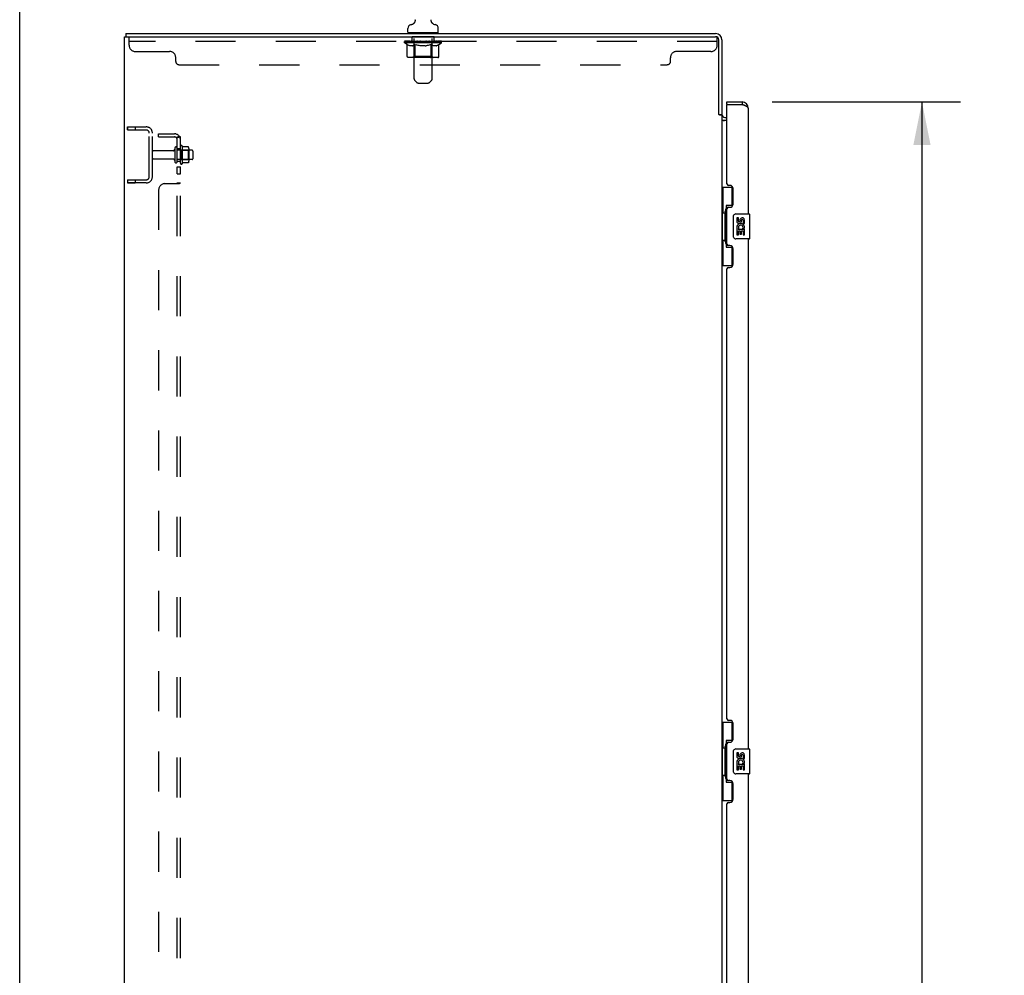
# Model space of a CAD drawing. Header units: inches. Extents: x 0 to 293, y 0 to 190.
# Tile 5 of 28: x 0 to 40, y 102 to 140. Entities that reach past the tile are written whole.
import ezdxf

# ---------------------------------------------------------------- set-up
doc = ezdxf.new("R2010")
doc.units = ezdxf.units.IN
doc.header["$LTSCALE"] = 16.12069
doc.header["$MEASUREMENT"] = 0
doc.linetypes.add('HIDDEN', pattern=[0.2, 0.1, -0.1])
doc.layers.get('0').update_dxf_attribs({"linetype": 'CONTINUOUS'})
for name, color, linetype in [('02___PRT_ALL_AXES', 7, 'CONTINUOUS'), ('DEFAULT_2', 8, 'HIDDEN'), ('DIMENSIONS', 7, 'CONTINUOUS')]:
    doc.layers.add(name, color=color, linetype=linetype)
doc.styles.get("Standard").update_dxf_attribs({"font": 'arial.ttf'})
doc.dimstyles.new('DIMSTYLE_1', dxfattribs={"dimtxt": 1.293103, "dimasz": 1.724138, "dimexe": 0.09, "dimexo": 0.07, "dimgap": 0.0375, "dimtad": 0, "dimtih": 1, "dimtoh": 1, "dimzin": 4, "dimdsep": 46, "dimtxsty": 'Standard', "dimblk": '_FILLED', "dimblk1": '_FILLED', "dimblk2": '_FILLED', "dimcen": 0.09, "dimazin": 1, "dimtfac": 1, "dimtofl": 0, "dimtmove": 0, "dimatfit": 3, "dimldrblk": '_FILLED', "dimfxl": 1, "dimtolj": 1, "dimtzin": 4, "dimarcsym": 0})

# ---------------------------------------------------------------- blocks, each defined once
blk = doc.blocks.new('_FILLED')
at = {"color": 0, "linetype": 'ByBlock'}
blk.add_solid([(0, 0), (-1, 0.2), (-1, -0.2)], dxfattribs=at)
blk = doc.blocks.new('*D17')
at = {"layer": 'DIMENSIONS', "color": 2, "linetype": 'Continuous'}
for p, q in [((30.226, 136.785), (37.8, 136.785)), ((36.249, 136.785), (36.249, 100.829)), ((36.249, 62.285), (36.249, 96.303)), ((30.226, 62.285), (37.8, 62.285))]:
    blk.add_line(p, q, dxfattribs=at)
at = {"layer": 'DIMENSIONS', "color": 2, "linetype": 'Continuous', "xscale": 1.724137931, "yscale": 1.724137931, "zscale": 1.724137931}
for p, rotation in [((36.249, 136.785), 90), ((36.249, 62.285), 270)]:
    blk.add_blockref('_FILLED', p, dxfattribs=dict(at, rotation=rotation))
at = {"layer": 'DIMENSIONS', "color": 2, "linetype": 'Continuous', "insert": (36.249, 100.182), "char_height": 1.2931, "width": 6.61454, "attachment_point": 2, "line_spacing_factor": 0.9}
blk.add_mtext('74.50\\PDOORS', dxfattribs=at)

msp = doc.modelspace()

# ---------------------------------------------------------------- linework, layer by layer
at = {"color": 7, "linetype": 'Continuous'}
for p, q in [((0, 0), (0, 189.655)), ((16.533, 140.076), (16.534, 140.082)), ((16.533, 140.071), (16.533, 140.077)), ((16.533, 140.065), (16.533, 140.071)), ((16.533, 140.059), (16.533, 140.065)), ((16.533, 140.053), (16.533, 140.059)), ((16.534, 140.047), (16.533, 140.053)), ((16.534, 140.082), (16.535, 140.088)), ((16.534, 140.041), (16.534, 140.048)), ((16.535, 140.035), (16.534, 140.042)), ((16.535, 140.088), (16.536, 140.093)), ((15.598, 139.585), (15.598, 139.741)), ((15.817, 139.935), (15.812, 139.932)), ((16.547, 139.997), (16.545, 140.003)), ((16.818, 139.585), (16.818, 139.741)), ((4.208, 55.66), (4.208, 139.41)), ((4.208, 139.41), (27.958, 139.41)), ((4.27, 139.535), (4.27, 139.41)), ((4.27, 139.535), (27.958, 139.535)), ((15.613, 139.565), (15.613, 139.535)), ((16.803, 139.565), (15.613, 139.565)), ((16.803, 139.565), (16.803, 139.535)), ((28.083, 136.292), (28.083, 139.285)), ((28.208, 139.285), (28.208, 136.285)), ((28.412, 136.681), (28.412, 136.785)), ((28.432, 136.681), (28.412, 136.681)), ((29.019, 136.785), (29.019, 136.681)), ((28.085, 136.29), (28.083, 136.292)), ((28.089, 136.285), (28.208, 136.285)), ((28.101, 136.272), (28.096, 136.278)), ((28.208, 136.254), (28.121, 136.254)), ((28.208, 136.254), (28.208, 62.817)), ((28.333, 136.16), (28.412, 136.16)), ((28.218, 136.061), (28.223, 136.061)), ((28.412, 136.035), (28.238, 136.035)), ((28.208, 133.36), (28.648, 133.36)), ((28.247, 133.36), (28.247, 132.335)), ((28.612, 133.36), (28.612, 132.581)), ((28.385, 132.625), (28.385, 130.945)), ((28.612, 132.625), (28.385, 132.625)), ((28.225, 132.335), (28.225, 131.235)), ((28.225, 132.335), (28.348, 132.335)), ((28.348, 132.366), (28.348, 132.386)), ((28.348, 131.235), (28.348, 132.335)), ((28.671, 131.385), (28.671, 132.185)), ((28.771, 132.285), (29.311, 132.285)), ((29.326, 131.3), (29.326, 132.27)), ((28.225, 131.235), (28.348, 131.235)), ((28.247, 131.235), (28.247, 130.21)), ((28.348, 131.185), (28.348, 131.205)), ((28.385, 130.945), (28.612, 130.945)), ((28.612, 130.99), (28.612, 130.21)), ((29.311, 131.285), (28.771, 131.285)), ((28.208, 130.21), (28.648, 130.21)), ((28.208, 111.86), (28.648, 111.86)), ((28.247, 111.86), (28.247, 110.835)), ((28.612, 111.86), (28.612, 111.081)), ((28.225, 110.835), (28.225, 109.735)), ((28.225, 110.835), (28.348, 110.835)), ((28.348, 110.866), (28.348, 110.886)), ((28.348, 109.735), (28.348, 110.835)), ((28.385, 111.125), (28.385, 109.445)), ((28.612, 111.125), (28.385, 111.125)), ((28.771, 110.785), (29.311, 110.785)), ((29.326, 109.8), (29.326, 110.77)), ((28.671, 109.885), (28.671, 110.685)), ((28.225, 109.735), (28.348, 109.735)), ((28.247, 109.735), (28.247, 108.71)), ((28.348, 109.685), (28.348, 109.705)), ((29.311, 109.785), (28.771, 109.785)), ((28.385, 109.445), (28.612, 109.445)), ((28.612, 109.49), (28.612, 108.71)), ((28.208, 108.71), (28.648, 108.71))]:
    msp.add_line(p, q, dxfattribs=at)
at = {"color": 3, "linetype": 'Continuous'}
for p, q in [((28.412, 136.785), (29.019, 136.785)), ((28.412, 133.493), (28.412, 136.661)), ((28.432, 136.681), (29.019, 136.681)), ((29.266, 136.539), (29.266, 132.285)), ((28.532, 133.433), (28.472, 133.433)), ((28.662, 132.683), (28.662, 133.303)), ((28.472, 132.553), (28.532, 132.553)), ((28.412, 131.078), (28.412, 132.493)), ((28.532, 131.018), (28.472, 131.018)), ((29.266, 131.285), (29.266, 110.785)), ((28.662, 130.268), (28.662, 130.888)), ((28.412, 111.993), (28.412, 130.078)), ((28.472, 130.138), (28.532, 130.138)), ((28.532, 111.933), (28.472, 111.933)), ((28.662, 111.183), (28.662, 111.803)), ((28.412, 109.578), (28.412, 110.993)), ((28.472, 111.053), (28.532, 111.053)), ((29.266, 109.785), (29.266, 89.285)), ((28.532, 109.518), (28.472, 109.518)), ((28.662, 108.768), (28.662, 109.388)), ((28.412, 90.493), (28.412, 108.578)), ((28.472, 108.638), (28.532, 108.638))]:
    msp.add_line(p, q, dxfattribs=at)
at = {"color": 7, "linetype": 'Continuous'}
for points in [[(15.88, 140.093), (15.881, 140.088), (15.882, 140.082), (15.882, 140.076), (15.883, 140.071), (15.883, 140.065), (15.883, 140.059), (15.882, 140.053), (15.882, 140.047), (15.881, 140.042), (15.88, 140.036), (15.879, 140.03), (15.878, 140.024), (15.876, 140.019), (15.875, 140.013), (15.873, 140.008), (15.871, 140.002), (15.868, 139.997), (15.866, 139.992), (15.863, 139.987), (15.86, 139.982), (15.857, 139.977), (15.854, 139.972), (15.85, 139.967), (15.846, 139.963), (15.843, 139.958), (15.839, 139.954), (15.835, 139.95), (15.83, 139.946), (15.826, 139.942), (15.821, 139.938), (15.817, 139.935)], [(16.545, 140.003), (16.543, 140.008), (16.541, 140.014), (16.539, 140.019), (16.538, 140.025), (16.536, 140.03), (16.535, 140.036)], [(16.545, 140.002), (16.543, 140.007), (16.541, 140.013), (16.539, 140.018), (16.538, 140.024), (16.536, 140.03), (16.535, 140.035)], [(16.598, 139.936), (16.597, 139.937), (16.593, 139.939), (16.589, 139.942), (16.586, 139.945), (16.582, 139.949), (16.579, 139.952), (16.575, 139.956), (16.572, 139.96), (16.568, 139.964), (16.565, 139.968), (16.562, 139.972), (16.558, 139.977), (16.555, 139.982), (16.552, 139.987), (16.55, 139.992), (16.547, 139.997)], [(16.604, 139.932), (16.6, 139.934), (16.598, 139.936)], [(28.096, 136.278), (28.094, 136.28), (28.093, 136.282), (28.091, 136.283), (28.09, 136.285), (28.088, 136.287), (28.086, 136.288), (28.085, 136.29)], [(28.121, 136.254), (28.119, 136.256), (28.117, 136.257), (28.115, 136.259), (28.113, 136.261), (28.111, 136.262), (28.109, 136.264), (28.108, 136.265), (28.106, 136.267), (28.105, 136.268), (28.104, 136.27), (28.102, 136.271), (28.101, 136.272)], [(28.22, 136.059), (28.218, 136.061), (28.216, 136.062), (28.214, 136.064), (28.212, 136.065), (28.21, 136.067), (28.209, 136.068), (28.208, 136.07), (28.208, 136.072), (28.208, 136.073)], [(28.238, 136.035), (28.238, 136.037), (28.239, 136.039), (28.238, 136.041), (28.238, 136.043), (28.237, 136.045), (28.236, 136.046), (28.235, 136.048), (28.234, 136.05), (28.232, 136.051), (28.231, 136.053), (28.229, 136.054), (28.227, 136.055), (28.224, 136.057), (28.22, 136.059)], [(28.385, 132.602), (28.385, 132.598), (28.386, 132.595), (28.386, 132.591), (28.388, 132.586), (28.389, 132.582), (28.391, 132.576), (28.394, 132.571), (28.397, 132.565), (28.4, 132.559), (28.404, 132.552), (28.408, 132.544), (28.413, 132.536), (28.418, 132.528), (28.421, 132.524)], [(28.671, 132.185), (28.671, 132.192), (28.672, 132.198), (28.673, 132.204), (28.674, 132.21), (28.676, 132.216), (28.678, 132.222)], [(28.678, 131.349), (28.676, 131.355), (28.674, 131.361), (28.673, 131.367), (28.672, 131.373), (28.671, 131.379), (28.671, 131.385)], [(28.421, 131.046), (28.418, 131.043), (28.413, 131.035), (28.408, 131.027), (28.404, 131.019), (28.4, 131.012), (28.397, 131.006), (28.394, 131), (28.391, 130.994), (28.389, 130.989), (28.388, 130.985), (28.386, 130.98), (28.386, 130.976), (28.385, 130.973), (28.385, 130.969)], [(28.385, 111.102), (28.385, 111.098), (28.386, 111.095), (28.386, 111.091), (28.388, 111.086), (28.389, 111.082), (28.391, 111.076), (28.394, 111.071), (28.397, 111.065), (28.4, 111.059), (28.404, 111.052), (28.408, 111.044), (28.413, 111.036), (28.418, 111.028), (28.421, 111.024)], [(28.671, 110.685), (28.671, 110.692), (28.672, 110.698), (28.673, 110.704), (28.674, 110.71), (28.676, 110.716), (28.678, 110.722)], [(28.678, 109.849), (28.676, 109.855), (28.674, 109.861), (28.673, 109.867), (28.672, 109.873), (28.671, 109.879), (28.671, 109.885)], [(28.421, 109.546), (28.418, 109.543), (28.413, 109.535), (28.408, 109.527), (28.404, 109.519), (28.4, 109.512), (28.397, 109.506), (28.394, 109.5), (28.391, 109.494), (28.389, 109.489), (28.388, 109.485), (28.386, 109.48), (28.386, 109.476), (28.385, 109.473), (28.385, 109.469)]]:
    msp.add_lwpolyline(points, dxfattribs=at)
at = {"color": 3, "linetype": 'Continuous'}
msp.add_lwpolyline([(29.266, 136.539), (29.265, 136.545), (29.264, 136.551), (29.261, 136.557), (29.257, 136.563), (29.253, 136.569), (29.247, 136.575), (29.24, 136.581), (29.233, 136.586), (29.224, 136.592), (29.215, 136.598), (29.205, 136.604), (29.194, 136.61), (29.182, 136.616), (29.169, 136.622), (29.156, 136.628), (29.143, 136.634), (29.128, 136.64), (29.114, 136.646), (29.099, 136.652), (29.083, 136.658), (29.067, 136.664), (29.051, 136.67), (29.019, 136.681)], dxfattribs=at)
at = {"color": 7, "linetype": 'Continuous'}
for centre, radius, start, end in [((15.755, 139.741), 0.157, 101.6478, 180), ((15.671, 140.146), 0.257, 281.6478, 311.9718), ((16.744, 140.146), 0.257, 228.028, 258.3522), ((16.661, 139.741), 0.157, 0, 78.3522), ((15.618, 139.585), 0.02, 180, 263.0769), ((16.798, 139.585), 0.02, 276.9231, 360), ((27.958, 139.285), 0.25, 0, 90), ((27.958, 139.285), 0.125, 0, 90), ((29.019, 136.539), 0.142, 48.6611, 90), ((29.102, 136.395), 0.26, 90, 92.5937), ((28.333, 136.285), 0.125, 180, 270), ((28.771, 132.185), 0.1, 90, 158.7946), ((29.311, 132.27), 0.015, 0, 90), ((28.771, 131.385), 0.1, 201.205, 270), ((29.311, 131.3), 0.015, 270, 360), ((28.771, 110.685), 0.1, 90, 158.7946), ((29.311, 110.77), 0.015, 0, 90), ((28.771, 109.885), 0.1, 201.205, 270), ((29.311, 109.8), 0.015, 270, 360)]:
    msp.add_arc(centre, radius, start, end, dxfattribs=at)
at = {"color": 3, "linetype": 'Continuous'}
for centre, radius, start, end in [((28.432, 136.661), 0.02, 90, 180), ((29.019, 136.539), 0.246, 0, 90), ((28.333, 136.285), 0.25, 240.3808, 266.5331), ((28.472, 133.493), 0.06, 180, 270), ((28.532, 133.303), 0.13, 0, 90), ((28.472, 132.493), 0.06, 90, 180), ((28.532, 132.683), 0.13, 270, 360), ((28.472, 131.078), 0.06, 180, 270), ((28.532, 130.888), 0.13, 0, 90), ((28.532, 130.268), 0.13, 270, 360), ((28.472, 130.078), 0.06, 90, 180), ((28.472, 111.993), 0.06, 180, 270), ((28.532, 111.803), 0.13, 0, 90), ((28.532, 111.183), 0.13, 270, 360), ((28.472, 110.993), 0.06, 90, 180), ((28.472, 109.578), 0.06, 180, 270), ((28.532, 109.388), 0.13, 0, 90), ((28.472, 108.578), 0.06, 90, 180), ((28.532, 108.768), 0.13, 270, 360)]:
    msp.add_arc(centre, radius, start, end, dxfattribs=at)
at = {"color": 7, "linetype": 'Continuous'}
for centre, start_param, end_param in [((28.452, 132.376), 0.699287, 1.51401), ((28.452, 132.376), -4.655602, -3.84088), ((28.452, 131.195), 0.699287, 1.51401), ((28.452, 131.195), -4.655602, -3.84088), ((28.452, 110.876), 0.699287, 1.51401), ((28.452, 110.876), -4.655602, -3.84088), ((28.452, 109.695), 0.699287, 1.51401), ((28.452, 109.695), -4.655602, -3.84088)]:
    msp.add_ellipse(centre, major_axis=(0, 0.18), ratio=0.579493, start_param=start_param, end_param=end_param, dxfattribs=at)
at = {"layer": '02___PRT_ALL_AXES', "color": 8, "linetype": 'HIDDEN'}
for p, q in [((15.77, 139.223), (15.77, 139.41)), ((16.645, 139.41), (15.77, 139.41)), ((16.645, 139.223), (16.645, 139.41)), ((16.645, 139.223), (15.77, 139.223)), ((4.333, 135.785), (4.333, 135.66)), ((4.333, 135.785), (4.645, 135.785)), ((4.645, 135.785), (4.645, 135.66)), ((4.333, 135.66), (4.645, 135.66)), ((6.333, 134.41), (6.333, 134.91)), ((6.333, 134.91), (6.458, 134.91)), ((6.458, 134.91), (6.458, 134.995)), ((6.458, 134.41), (6.458, 134.91)), ((6.528, 135.016), (6.528, 134.305)), ((6.164, 134.826), (5.363, 134.826)), ((6.164, 134.494), (5.363, 134.494)), ((6.928, 134.843), (6.333, 134.843)), ((6.928, 134.477), (6.333, 134.477)), ((6.333, 134.41), (6.458, 134.41)), ((6.333, 133.901), (6.333, 134.182)), ((6.333, 134.182), (6.458, 134.182)), ((6.458, 134.326), (6.458, 134.41)), ((6.458, 133.901), (6.458, 134.182)), ((6.333, 133.901), (6.458, 133.901)), ((4.333, 133.66), (4.333, 133.535)), ((4.333, 133.66), (4.645, 133.66)), ((4.333, 133.535), (4.645, 133.535)), ((4.645, 133.66), (4.645, 133.535))]:
    msp.add_line(p, q, dxfattribs=at)
at = {"layer": '02___PRT_ALL_AXES', "color": 7, "linetype": 'Continuous'}
for p, q in [((28.808, 132.131), (28.808, 131.995)), ((28.871, 132.131), (28.808, 132.131)), ((28.871, 131.995), (28.871, 132.131)), ((28.936, 132.058), (28.936, 131.989)), ((28.997, 131.995), (28.997, 132.037)), ((29.06, 132.037), (29.06, 131.901)), ((29.06, 131.901), (29.123, 131.901)), ((29.123, 131.901), (29.123, 132.037)), ((28.808, 131.67), (28.808, 131.44)), ((28.827, 131.67), (28.808, 131.67)), ((28.808, 131.44), (28.871, 131.44)), ((28.861, 131.67), (28.888, 131.689)), ((28.861, 131.67), (29.123, 131.67)), ((28.871, 131.44), (28.871, 131.607)), ((28.871, 131.607), (28.936, 131.607)), ((28.936, 131.607), (28.936, 131.471)), ((28.936, 131.471), (28.997, 131.471)), ((28.997, 131.471), (28.997, 131.607)), ((28.997, 131.607), (29.06, 131.607)), ((29.052, 131.706), (29.11, 131.681)), ((29.06, 131.607), (29.06, 131.44)), ((29.06, 131.44), (29.123, 131.44)), ((29.123, 131.44), (29.123, 131.67)), ((28.808, 110.631), (28.808, 110.495)), ((28.871, 110.631), (28.808, 110.631)), ((28.871, 110.495), (28.871, 110.631)), ((28.936, 110.558), (28.936, 110.489)), ((28.997, 110.495), (28.997, 110.537)), ((29.06, 110.537), (29.06, 110.401)), ((29.06, 110.401), (29.123, 110.401)), ((29.123, 110.401), (29.123, 110.537)), ((28.808, 110.17), (28.808, 109.94)), ((28.827, 110.17), (28.808, 110.17)), ((28.861, 110.17), (28.888, 110.189)), ((28.861, 110.17), (29.123, 110.17)), ((28.871, 109.94), (28.871, 110.107)), ((28.871, 110.107), (28.936, 110.107)), ((28.936, 110.107), (28.936, 109.971)), ((28.936, 109.971), (28.997, 109.971)), ((28.997, 109.971), (28.997, 110.107)), ((28.997, 110.107), (29.06, 110.107)), ((29.052, 110.206), (29.11, 110.181)), ((29.06, 110.107), (29.06, 109.94)), ((29.123, 109.94), (29.123, 110.17)), ((28.808, 109.94), (28.871, 109.94)), ((29.06, 109.94), (29.123, 109.94))]:
    msp.add_line(p, q, dxfattribs=at)
at = {"layer": '02___PRT_ALL_AXES', "color": 8, "linetype": 'HIDDEN'}
for centre, radius, start, end in [((6.496, 134.995), 0.0384, 34.4497, 180), ((5.928, 134.66), 0.698, 27.6814, 30.6631), ((6.496, 134.326), 0.0384, 180, 325.5503), ((5.928, 134.66), 0.698, 329.3369, 332.3186)]:
    msp.add_arc(centre, radius, start, end, dxfattribs=at)
at = {"layer": '02___PRT_ALL_AXES', "color": 7, "linetype": 'Continuous'}
for centre, radius, start, end in [((29.029, 132.037), 0.0943, 68.6999, 167.4338), ((29.029, 132.037), 0.0943, 0, 68.6704), ((28.903, 131.995), 0.0943, 180, 360), ((28.962, 131.743), 0.154, 161.4199, 206.1963), ((28.966, 131.743), 0.157, 336.5966, 161.8791), ((28.903, 131.995), 0.0314, 180, 261.2295), ((28.966, 131.743), 0.0943, 336.5966, 215.1122), ((28.902, 132), 0.0362, 263.4285, 341.7628), ((29.029, 132.037), 0.0314, 0, 180.0485), ((28.966, 131.743), 0.157, 205.737, 207.8532), ((28.903, 110.495), 0.0943, 180, 360), ((28.966, 110.243), 0.157, 336.5966, 161.8791), ((28.903, 110.495), 0.0314, 180, 261.2295), ((28.902, 110.5), 0.0362, 263.4285, 341.7628), ((29.029, 110.537), 0.0943, 68.6999, 167.4338), ((29.029, 110.537), 0.0314, 0, 180.0485), ((29.029, 110.537), 0.0943, 0, 68.6704), ((28.962, 110.243), 0.154, 161.4199, 206.1963), ((28.966, 110.243), 0.157, 205.737, 207.8532), ((28.966, 110.243), 0.0943, 336.5966, 215.1122)]:
    msp.add_arc(centre, radius, start, end, dxfattribs=at)
at = {"layer": 'DEFAULT_2', "color": 8, "linetype": 'HIDDEN'}
for p, q in [((4.395, 139.065), (4.395, 139.41)), ((15.833, 139.565), (15.833, 139.535)), ((15.843, 137.72), (15.843, 139.535)), ((16.573, 137.72), (16.573, 139.535)), ((16.583, 139.565), (16.583, 139.535)), ((28.02, 139.41), (27.958, 139.41)), ((28.02, 139.065), (28.02, 139.41)), ((28.02, 139.223), (4.395, 139.223)), ((15.464, 139.169), (15.464, 139.223)), ((15.572, 139.093), (15.464, 139.169)), ((16.951, 139.169), (15.464, 139.169)), ((15.476, 139.216), (15.476, 139.223)), ((15.486, 139.212), (15.486, 139.216)), ((15.486, 139.212), (16.929, 139.212)), ((15.497, 139.212), (15.497, 139.216)), ((15.498, 139.212), (15.498, 139.216)), ((15.509, 139.216), (15.509, 139.223)), ((15.529, 139.212), (15.529, 139.216)), ((15.531, 139.212), (15.531, 139.216)), ((15.564, 139.216), (15.564, 139.223)), ((15.572, 138.614), (15.572, 139.093)), ((15.572, 139.093), (15.592, 139.08)), ((15.581, 139.212), (15.581, 139.216)), ((15.585, 139.212), (15.585, 139.216)), ((15.821, 139.215), (15.592, 139.215)), ((15.612, 139.068), (15.592, 139.08)), ((15.631, 139.058), (15.612, 139.068)), ((15.65, 139.05), (15.631, 139.058)), ((15.638, 139.216), (15.638, 139.223)), ((15.64, 139.212), (15.64, 139.215)), ((15.64, 139.212), (15.64, 139.215)), ((15.643, 139.212), (15.643, 139.215)), ((15.669, 139.043), (15.65, 139.05)), ((15.653, 139.212), (15.653, 139.216)), ((15.653, 139.212), (15.653, 139.215)), ((15.657, 139.212), (15.657, 139.216)), ((15.66, 139.212), (15.66, 139.217)), ((15.664, 139.212), (15.664, 139.215)), ((15.688, 139.038), (15.669, 139.043)), ((15.684, 139.212), (15.684, 139.215)), ((15.774, 139.038), (15.688, 139.038)), ((15.702, 139.212), (15.702, 139.215)), ((15.704, 139.212), (15.704, 139.219)), ((15.73, 139.216), (15.73, 139.223)), ((15.73, 139.212), (15.73, 139.215)), ((15.741, 139.212), (15.741, 139.216)), ((15.746, 139.212), (15.746, 139.216)), ((15.754, 139.212), (15.754, 139.215)), ((15.77, 139.212), (15.77, 139.22)), ((15.774, 139.038), (15.793, 139.043)), ((15.791, 139.212), (15.791, 139.215)), ((15.793, 139.212), (15.793, 139.215)), ((15.812, 139.05), (15.793, 139.043)), ((15.831, 139.058), (15.812, 139.05)), ((15.821, 139.212), (15.821, 139.215)), ((15.851, 139.068), (15.831, 139.058)), ((15.899, 139.215), (15.834, 139.215)), ((15.836, 139.216), (15.836, 139.223)), ((15.842, 138.617), (15.842, 139.165)), ((15.844, 139.212), (15.844, 139.216)), ((15.85, 139.212), (15.85, 139.216)), ((15.87, 139.08), (15.85, 139.068)), ((15.857, 139.212), (15.857, 139.222)), ((15.864, 139.212), (15.864, 139.215)), ((15.89, 139.093), (15.87, 139.08)), ((15.875, 139.212), (15.875, 139.215)), ((15.89, 138.614), (15.89, 139.093)), ((15.89, 139.093), (15.93, 139.08)), ((15.899, 139.212), (15.899, 139.215)), ((15.987, 139.215), (15.924, 139.215)), ((15.97, 139.068), (15.93, 139.08)), ((15.948, 139.212), (15.948, 139.215)), ((15.954, 139.216), (15.954, 139.223)), ((15.958, 139.212), (15.958, 139.216)), ((15.961, 139.212), (15.961, 139.223)), ((15.964, 139.212), (15.964, 139.216)), ((16.008, 139.058), (15.969, 139.068)), ((15.973, 139.212), (15.973, 139.216)), ((15.987, 139.212), (15.987, 139.215)), ((16.046, 139.05), (16.007, 139.058)), ((16.081, 139.215), (16.024, 139.215)), ((16.04, 139.212), (16.04, 139.215)), ((16.084, 139.043), (16.046, 139.05)), ((16.073, 139.215), (16.208, 139.223)), ((16.079, 139.216), (16.079, 139.223)), ((16.079, 139.216), (16.079, 139.223)), ((16.079, 139.223), (16.079, 139.223)), ((16.079, 139.212), (16.079, 139.216)), ((16.081, 139.212), (16.081, 139.215)), ((16.084, 139.212), (16.084, 139.216)), ((16.122, 139.038), (16.084, 139.043)), ((16.086, 139.212), (16.086, 139.216)), ((16.293, 139.038), (16.122, 139.038)), ((16.18, 139.215), (16.129, 139.215)), ((16.137, 139.212), (16.137, 139.215)), ((16.18, 139.212), (16.18, 139.215)), ((16.205, 139.216), (16.205, 139.216)), ((16.205, 139.212), (16.205, 139.216)), ((16.205, 139.212), (16.205, 139.216)), ((16.208, 139.216), (16.208, 139.223)), ((16.208, 139.223), (16.343, 139.215)), ((16.211, 139.212), (16.211, 139.216)), ((16.211, 139.212), (16.211, 139.216)), ((16.211, 139.216), (16.211, 139.216)), ((16.236, 139.212), (16.236, 139.215)), ((16.236, 139.215), (16.287, 139.215)), ((16.279, 139.212), (16.279, 139.215)), ((16.293, 139.038), (16.332, 139.043)), ((16.33, 139.212), (16.33, 139.216)), ((16.331, 139.212), (16.331, 139.216)), ((16.37, 139.05), (16.331, 139.043)), ((16.334, 139.212), (16.334, 139.215)), ((16.334, 139.215), (16.392, 139.215)), ((16.336, 139.216), (16.336, 139.223)), ((16.336, 139.223), (16.337, 139.223)), ((16.336, 139.212), (16.336, 139.216)), ((16.337, 139.216), (16.337, 139.223)), ((16.408, 139.058), (16.369, 139.05)), ((16.376, 139.212), (16.376, 139.215)), ((16.447, 139.068), (16.407, 139.058)), ((16.429, 139.212), (16.429, 139.215)), ((16.429, 139.215), (16.491, 139.215)), ((16.442, 139.212), (16.442, 139.216)), ((16.486, 139.08), (16.446, 139.068)), ((16.452, 139.212), (16.452, 139.216)), ((16.455, 139.212), (16.455, 139.223)), ((16.458, 139.212), (16.458, 139.216)), ((16.462, 139.216), (16.462, 139.223)), ((16.467, 139.212), (16.467, 139.215)), ((16.526, 139.093), (16.486, 139.08)), ((16.516, 139.212), (16.516, 139.215)), ((16.516, 139.215), (16.582, 139.215)), ((16.526, 138.614), (16.526, 139.093)), ((16.526, 139.093), (16.546, 139.08)), ((16.54, 139.212), (16.54, 139.215)), ((16.565, 139.068), (16.545, 139.08)), ((16.551, 139.212), (16.551, 139.215)), ((16.559, 139.212), (16.559, 139.222)), ((16.585, 139.058), (16.565, 139.068)), ((16.566, 139.212), (16.566, 139.216)), ((16.571, 139.212), (16.571, 139.216)), ((16.574, 138.617), (16.574, 139.165)), ((16.58, 139.216), (16.58, 139.223)), ((16.604, 139.05), (16.584, 139.058)), ((16.595, 139.212), (16.595, 139.215)), ((16.595, 139.215), (16.951, 139.215)), ((16.623, 139.043), (16.604, 139.05)), ((16.622, 139.212), (16.622, 139.215)), ((16.642, 139.038), (16.623, 139.043)), ((16.625, 139.212), (16.625, 139.215)), ((16.727, 139.038), (16.642, 139.038)), ((16.646, 139.212), (16.646, 139.22)), ((16.661, 139.212), (16.661, 139.215)), ((16.669, 139.212), (16.669, 139.216)), ((16.674, 139.212), (16.674, 139.216)), ((16.686, 139.216), (16.686, 139.223)), ((16.686, 139.212), (16.686, 139.215)), ((16.712, 139.212), (16.712, 139.219)), ((16.714, 139.212), (16.714, 139.215)), ((16.727, 139.038), (16.746, 139.043)), ((16.732, 139.212), (16.732, 139.215)), ((16.766, 139.05), (16.746, 139.043)), ((16.751, 139.212), (16.751, 139.215)), ((16.755, 139.212), (16.755, 139.217)), ((16.758, 139.212), (16.758, 139.216)), ((16.762, 139.212), (16.762, 139.215)), ((16.763, 139.212), (16.763, 139.216)), ((16.785, 139.058), (16.765, 139.05)), ((16.772, 139.212), (16.772, 139.215)), ((16.775, 139.212), (16.775, 139.215)), ((16.776, 139.212), (16.776, 139.215)), ((16.777, 139.216), (16.777, 139.223)), ((16.804, 139.068), (16.784, 139.058)), ((16.824, 139.08), (16.804, 139.068)), ((16.81, 139.219), (16.95, 139.221)), ((16.81, 139.215), (16.81, 139.219)), ((16.843, 139.093), (16.823, 139.08)), ((16.831, 139.212), (16.831, 139.216)), ((16.834, 139.212), (16.834, 139.216)), ((16.843, 139.093), (16.951, 139.169)), ((16.843, 138.614), (16.843, 139.093)), ((16.852, 139.216), (16.852, 139.223)), ((16.885, 139.212), (16.885, 139.216)), ((16.887, 139.212), (16.887, 139.216)), ((16.906, 139.216), (16.906, 139.223)), ((16.918, 139.212), (16.918, 139.216)), ((16.919, 139.212), (16.919, 139.216)), ((16.929, 139.212), (16.929, 139.216)), ((16.94, 139.216), (16.94, 139.223)), ((16.95, 139.215), (16.95, 139.221)), ((16.951, 139.169), (16.951, 139.216)), ((4.645, 138.815), (6.02, 138.815)), ((6.27, 138.415), (6.27, 138.565)), ((16.793, 138.57), (15.622, 138.57)), ((15.842, 138.617), (15.795, 138.57)), ((16.574, 138.617), (15.842, 138.617)), ((15.903, 138.575), (15.901, 138.578)), ((15.909, 138.571), (15.906, 138.573)), ((15.912, 138.571), (15.909, 138.571)), ((15.915, 138.57), (15.912, 138.571)), ((16.574, 138.617), (16.62, 138.57)), ((26.145, 138.415), (26.145, 138.565)), ((27.77, 138.815), (26.395, 138.815)), ((6.4, 138.285), (26.015, 138.285)), ((15.944, 137.578), (15.872, 137.649)), ((16.014, 137.548), (16.401, 137.548)), ((16.472, 137.578), (16.544, 137.649)), ((4.333, 135.66), (4.333, 135.785)), ((4.333, 135.785), (5.083, 135.785)), ((4.333, 135.66), (5.083, 135.66)), ((5.208, 133.785), (5.208, 135.535)), ((5.333, 133.785), (5.333, 135.535)), ((5.583, 135.379), (5.583, 135.504)), ((5.583, 135.504), (6.221, 135.504)), ((5.583, 135.379), (6.221, 135.379)), ((6.404, 135.418), (6.307, 135.338)), ((6.333, 63.692), (6.333, 135.379)), ((6.333, 135.379), (6.458, 135.379)), ((6.458, 63.692), (6.458, 135.379)), ((6.227, 134.925), (6.227, 134.396)), ((6.773, 134.979), (6.554, 134.979)), ((6.794, 134.916), (6.794, 134.405)), ((6.478, 134.844), (6.458, 134.864)), ((6.478, 134.844), (6.478, 134.477)), ((6.478, 134.844), (6.774, 134.844)), ((6.774, 134.844), (6.794, 134.864)), ((6.774, 134.844), (6.774, 134.477)), ((6.958, 134.813), (6.958, 134.507)), ((6.478, 134.477), (6.458, 134.457)), ((6.478, 134.477), (6.774, 134.477)), ((6.773, 134.342), (6.554, 134.342)), ((6.774, 134.477), (6.794, 134.457)), ((4.333, 133.66), (4.333, 133.535)), ((4.333, 133.66), (5.083, 133.66)), ((5.083, 133.535), (4.333, 133.535)), ((5.833, 133.504), (6.404, 133.504)), ((6.319, 133.524), (6.323, 133.527)), ((6.333, 133.54), (6.458, 133.54)), ((6.423, 133.515), (6.431, 133.518)), ((5.583, 133.254), (5.583, 65.817))]:
    msp.add_line(p, q, dxfattribs=at)
for points in [[(15.622, 138.57), (15.616, 138.571), (15.61, 138.571), (15.604, 138.573), (15.599, 138.575), (15.593, 138.578), (15.588, 138.582), (15.584, 138.586), (15.58, 138.591), (15.577, 138.596), (15.574, 138.601), (15.573, 138.607), (15.572, 138.614)], [(15.891, 138.601), (15.89, 138.607), (15.89, 138.614)], [(15.892, 138.596), (15.891, 138.601), (15.89, 138.607), (15.89, 138.614)], [(15.906, 138.573), (15.903, 138.575), (15.901, 138.578), (15.898, 138.582), (15.896, 138.586), (15.894, 138.591), (15.892, 138.596)], [(15.898, 138.582), (15.896, 138.586), (15.894, 138.591)], [(16.501, 138.57), (16.504, 138.571), (16.507, 138.571), (16.51, 138.573), (16.512, 138.575), (16.515, 138.578), (16.518, 138.582), (16.52, 138.586), (16.522, 138.591), (16.523, 138.596), (16.525, 138.601), (16.525, 138.607), (16.526, 138.614)], [(16.793, 138.57), (16.799, 138.571), (16.805, 138.571), (16.811, 138.573), (16.817, 138.575), (16.822, 138.578), (16.827, 138.582), (16.832, 138.586), (16.836, 138.591), (16.839, 138.596), (16.841, 138.601), (16.843, 138.607), (16.843, 138.614)], [(6.307, 135.338), (6.307, 135.339), (6.307, 135.34), (6.307, 135.341), (6.307, 135.342), (6.308, 135.343), (6.309, 135.345), (6.31, 135.346), (6.311, 135.348), (6.313, 135.35), (6.315, 135.352)], [(6.315, 135.352), (6.319, 135.356), (6.321, 135.358), (6.323, 135.361), (6.325, 135.363), (6.327, 135.366), (6.329, 135.368), (6.33, 135.371), (6.331, 135.373), (6.332, 135.375), (6.333, 135.377), (6.333, 135.379)], [(6.329, 135.356), (6.329, 135.356), (6.329, 135.356), (6.329, 135.356), (6.329, 135.356), (6.329, 135.357), (6.33, 135.357), (6.33, 135.357), (6.331, 135.358), (6.331, 135.358), (6.332, 135.358), (6.333, 135.359), (6.333, 135.359), (6.334, 135.359), (6.335, 135.36), (6.335, 135.36), (6.336, 135.36), (6.337, 135.361), (6.337, 135.361), (6.338, 135.361), (6.339, 135.362), (6.34, 135.362), (6.34, 135.363), (6.341, 135.363), (6.342, 135.363), (6.343, 135.364), (6.343, 135.364), (6.344, 135.364), (6.345, 135.365), (6.346, 135.365), (6.347, 135.366), (6.348, 135.366), (6.349, 135.366), (6.35, 135.367), (6.351, 135.367), (6.352, 135.368), (6.353, 135.368), (6.353, 135.368), (6.354, 135.369), (6.355, 135.369), (6.357, 135.37), (6.358, 135.37), (6.359, 135.37), (6.36, 135.371), (6.361, 135.371), (6.362, 135.372), (6.363, 135.372), (6.364, 135.372), (6.365, 135.373), (6.366, 135.373), (6.367, 135.373), (6.368, 135.374), (6.369, 135.374), (6.37, 135.374), (6.371, 135.375), (6.372, 135.375), (6.373, 135.375), (6.374, 135.375), (6.375, 135.376), (6.376, 135.376), (6.377, 135.376), (6.378, 135.376), (6.379, 135.377), (6.38, 135.377), (6.381, 135.377), (6.382, 135.377), (6.382, 135.378), (6.383, 135.378), (6.384, 135.378), (6.385, 135.378), (6.386, 135.378), (6.387, 135.378), (6.388, 135.379), (6.388, 135.379), (6.389, 135.379), (6.39, 135.379), (6.391, 135.379), (6.391, 135.379), (6.392, 135.379), (6.392, 135.379), (6.392, 135.379)], [(6.333, 135.359), (6.332, 135.359), (6.332, 135.358), (6.331, 135.358), (6.331, 135.358), (6.33, 135.357), (6.33, 135.357), (6.329, 135.357), (6.329, 135.356), (6.329, 135.356), (6.329, 135.356)], [(6.392, 135.379), (6.392, 135.379), (6.393, 135.379), (6.393, 135.379), (6.392, 135.379), (6.392, 135.379), (6.392, 135.379), (6.391, 135.379), (6.391, 135.379), (6.39, 135.379), (6.39, 135.379)], [(6.404, 135.418), (6.406, 135.415), (6.409, 135.413), (6.412, 135.411), (6.415, 135.409), (6.419, 135.407), (6.423, 135.405), (6.427, 135.403), (6.435, 135.4)], [(6.435, 135.4), (6.439, 135.398), (6.442, 135.396), (6.445, 135.395), (6.448, 135.393), (6.451, 135.391), (6.453, 135.389), (6.455, 135.387), (6.456, 135.385), (6.457, 135.383), (6.458, 135.381), (6.458, 135.379)], [(6.554, 134.979), (6.553, 134.979), (6.552, 134.98), (6.551, 134.98), (6.55, 134.98), (6.549, 134.981), (6.549, 134.981), (6.548, 134.981), (6.548, 134.982), (6.547, 134.982), (6.547, 134.982), (6.547, 134.983), (6.547, 134.983), (6.546, 134.983), (6.546, 134.984), (6.546, 134.984), (6.546, 134.984), (6.546, 134.984), (6.545, 134.985)], [(6.782, 134.973), (6.781, 134.975), (6.78, 134.976), (6.779, 134.977), (6.777, 134.978), (6.776, 134.979), (6.774, 134.979), (6.773, 134.979)], [(6.545, 134.336), (6.546, 134.337), (6.546, 134.337), (6.546, 134.337), (6.546, 134.337), (6.546, 134.338), (6.547, 134.338), (6.547, 134.338), (6.547, 134.339), (6.547, 134.339), (6.548, 134.339), (6.548, 134.34), (6.549, 134.34), (6.549, 134.34), (6.55, 134.341), (6.551, 134.341), (6.552, 134.341), (6.553, 134.342), (6.554, 134.342)], [(6.782, 134.348), (6.781, 134.346), (6.78, 134.345), (6.779, 134.344), (6.777, 134.343), (6.776, 134.342), (6.774, 134.342), (6.773, 134.342)], [(6.307, 133.504), (6.307, 133.506), (6.307, 133.508), (6.307, 133.51), (6.307, 133.512), (6.308, 133.513), (6.309, 133.515), (6.31, 133.517), (6.311, 133.518), (6.313, 133.52), (6.315, 133.521)], [(6.307, 133.512), (6.308, 133.513), (6.309, 133.515), (6.31, 133.517), (6.311, 133.518)], [(6.307, 133.504), (6.307, 133.506), (6.307, 133.508), (6.307, 133.51)], [(6.313, 133.52), (6.315, 133.521), (6.317, 133.523), (6.319, 133.524)], [(6.323, 133.527), (6.325, 133.528), (6.327, 133.53), (6.329, 133.532)], [(6.327, 133.53), (6.329, 133.532), (6.33, 133.533), (6.331, 133.535), (6.332, 133.536), (6.333, 133.538), (6.333, 133.54)], [(6.33, 133.533), (6.331, 133.535), (6.332, 133.536), (6.333, 133.538), (6.333, 133.54)], [(6.404, 133.504), (6.406, 133.506), (6.409, 133.508), (6.412, 133.509), (6.415, 133.511), (6.419, 133.513), (6.423, 133.515)], [(6.431, 133.518), (6.435, 133.52), (6.439, 133.521)], [(6.439, 133.521), (6.442, 133.523), (6.445, 133.525), (6.448, 133.526), (6.451, 133.528), (6.453, 133.53), (6.455, 133.532), (6.456, 133.534)], [(6.448, 133.526), (6.451, 133.528), (6.453, 133.53), (6.455, 133.532), (6.456, 133.534), (6.457, 133.536), (6.458, 133.538), (6.458, 133.54)], [(6.457, 133.536), (6.458, 133.538), (6.458, 133.54)]]:
    msp.add_lwpolyline(points, dxfattribs=at)
for centre, radius, start, end in [((15.618, 139.585), 0.02, 263.0769, 270), ((15.813, 139.535), 0.03, 0, 90), ((16.603, 139.535), 0.03, 90, 180), ((16.798, 139.585), 0.02, 270, 276.9231), ((4.645, 139.065), 0.25, 180, 270), ((15.795, 139.165), 0.0466, 0, 90), ((16.62, 139.165), 0.0466, 90, 180), ((27.77, 139.065), 0.25, 270, 360), ((6.02, 138.565), 0.25, 0, 90), ((26.395, 138.565), 0.25, 90, 180), ((6.4, 138.415), 0.13, 180, 270), ((26.015, 138.415), 0.13, 270, 360), ((15.943, 137.72), 0.1, 180, 225), ((16.473, 137.72), 0.1, 315, 360), ((16.014, 137.648), 0.1, 225, 270), ((16.401, 137.648), 0.1, 270, 315), ((5.083, 135.535), 0.25, 0, 90), ((5.083, 135.535), 0.125, 0, 90), ((6.221, 135.267), 0.237, 0, 90), ((6.221, 135.267), 0.112, 0, 90), ((6.164, 134.889), 0.0625, 270, 360), ((6.28, 134.925), 0.053, 0, 180), ((6.653, 134.916), 0.141, 0, 23.95), ((5.363, 134.796), 0.03, 90, 180), ((5.363, 134.524), 0.03, 180, 270), ((6.164, 134.432), 0.0625, 0, 90), ((6.928, 134.813), 0.03, 0, 90), ((6.928, 134.507), 0.03, 270, 360), ((6.28, 134.396), 0.053, 180, 360), ((6.653, 134.405), 0.141, 336.05, 360), ((5.083, 133.785), 0.25, 270, 360), ((5.083, 133.785), 0.125, 270, 360), ((5.833, 133.254), 0.25, 90, 180)]:
    msp.add_arc(centre, radius, start, end, dxfattribs=at)
for centre, major_axis, ratio, start_param, end_param in [((16.208, 139.223), (0.743, 0.008), 0.059247, 2.966439, 3.140971), ((15.441, 139.21), (0.232, 0), 0.060167, 0.426548, 1.470503), ((16.208, 139.223), (0.744, 0), 0.060167, 3.141593, 3.316126), ((15.441, 139.202), (0.232, 0.002), 0.059247, 1.374323, 1.469882), ((16.208, 139.223), (0.743, 0.015), 0.056515, 2.79136, 2.965893), ((15.493, 139.21), (0.232, -0.002), 0.059247, 0.601702, 1.645657), ((15.413, 139.21), (0.232, 0.002), 0.059247, 0.251393, 1.295349), ((16.208, 139.223), (0.743, -0.008), 0.059247, -2.966439, -2.791906), ((15.493, 139.202), (0.232, 0), 0.060167, 1.549477, 1.645036), ((15.413, 139.202), (0.232, 0.005), 0.056515, 1.199244, 1.294804), ((15.497, 139.204), (0.192, 0.002), 0.059247, 1.051627, 1.625044), ((15.474, 139.204), (0.192, 0.004), 0.056515, 0.876548, 1.449966), ((15.541, 139.204), (0.192, 0), 0.060167, 1.226781, 1.800198), ((16.208, 139.223), (0.743, 0.022), 0.052059, 2.616423, 2.790956), ((15.566, 139.21), (0.232, -0.005), 0.056515, 0.77678, 1.820736), ((15.408, 139.21), (0.232, 0.005), 0.056515, 0.076315, 1.120271), ((16.208, 139.223), (0.743, -0.015), 0.056515, -2.79136, -2.616827), ((15.566, 139.202), (0.232, -0.002), 0.059247, 1.724631, 1.82019), ((15.408, 139.202), (0.232, 0.007), 0.052059, 1.024308, 1.119867), ((15.473, 139.204), (0.192, 0.006), 0.052059, 0.701611, 1.275029), ((15.606, 139.204), (0.192, -0.002), 0.059247, 1.401935, 1.975352), ((16.208, 139.223), (0.743, 0.029), 0.046022, 2.441677, 2.61621), ((15.659, 139.21), (0.232, -0.007), 0.052059, 0.951717, 1.995673), ((15.428, 139.21), (0.232, 0.007), 0.052059, -0.098622, 0.945334), ((16.208, 139.223), (0.743, -0.022), 0.052059, -2.616423, -2.441891), ((15.659, 139.202), (0.232, -0.005), 0.056515, 1.899709, 1.995269), ((15.428, 139.202), (0.232, 0.009), 0.046022, 0.849561, 0.945121), ((15.494, 139.204), (0.192, 0.007), 0.046022, 0.526865, 1.100283), ((15.69, 139.204), (0.192, -0.004), 0.056515, 1.577013, 2.150431), ((16.208, 139.223), (0.743, 0.034), 0.038593, 2.267147, 2.44168), ((15.769, 139.21), (0.232, -0.009), 0.046022, 1.126463, 2.170419), ((15.472, 139.21), (0.232, 0.009), 0.046022, -0.273368, 0.770588), ((16.208, 139.223), (0.743, -0.029), 0.046022, -2.441677, -2.267144), ((15.769, 139.202), (0.232, -0.007), 0.052059, 2.074646, 2.170205), ((15.472, 139.202), (0.232, 0.011), 0.038593, 0.675031, 0.77059), ((15.538, 139.204), (0.192, 0.009), 0.038593, 0.352335, 0.925752), ((15.789, 139.204), (0.192, -0.006), 0.052059, 1.75195, 2.325367), ((15.892, 139.21), (0.232, -0.011), 0.038593, 1.300994, 2.344949), ((16.208, 139.223), (0.743, 0.039), 0.030002, 2.09283, 2.267363), ((15.538, 139.21), (0.232, 0.011), 0.038593, -0.447899, 0.596057), ((16.208, 139.223), (0.743, -0.034), 0.038593, -2.267147, -2.092614), ((15.892, 139.202), (0.232, -0.009), 0.046022, 2.249392, 2.344952), ((15.538, 139.202), (0.232, 0.012), 0.030002, 0.500714, 0.596274), ((15.601, 139.204), (0.192, 0.01), 0.030002, 0.178018, 0.751436), ((15.9, 139.204), (0.192, -0.007), 0.046022, 1.926696, 2.500114), ((15.625, 139.21), (0.232, 0.012), 0.030002, -0.622215, 0.421741), ((16.024, 139.21), (0.232, -0.012), 0.030002, 1.47531, 2.519266), ((16.208, 139.223), (0.743, 0.042), 0.020513, 1.918702, 2.093235), ((16.208, 139.223), (0.743, -0.039), 0.030002, -2.09283, -1.918297), ((16.024, 139.202), (0.232, -0.011), 0.038593, 2.423923, 2.519482), ((15.625, 139.202), (0.232, 0.013), 0.020513, 0.326586, 0.422146), ((15.683, 139.204), (0.192, 0.011), 0.020513, 0.00389, 0.577307), ((16.021, 139.204), (0.192, -0.009), 0.038593, 2.101227, 2.674644), ((15.729, 139.21), (0.232, 0.013), 0.020513, -0.796343, 0.247613), ((16.162, 139.21), (0.232, -0.013), 0.020513, 1.649438, 2.693394), ((16.208, 139.223), (0.743, 0.044), 0.010411, 1.744712, 1.919245), ((16.208, 139.223), (0.743, -0.042), 0.020513, -1.918702, -1.744169), ((16.162, 139.202), (0.232, -0.012), 0.030002, 2.598239, 2.693799), ((15.729, 139.202), (0.232, 0.014), 0.010411, 0.152596, 0.248156), ((15.781, 139.204), (0.192, 0.011), 0.010411, 6.113086, 6.686503), ((16.148, 139.204), (0.192, -0.01), 0.030002, 2.275543, 2.848961), ((15.848, 139.21), (0.232, 0.014), 0.010411, -0.970333, -0.000837), ((16.302, 139.21), (0.232, -0.014), 0.010411, 1.823428, 2.867384), ((16.208, 139.223), (0.743, -0.044), 0.010411, -1.744712, -1.570179), ((16.302, 139.202), (0.232, -0.013), 0.020513, 2.772368, 2.867927), ((16.277, 139.204), (0.192, -0.011), 0.020513, 2.449671, 3.023089), ((16.114, 139.21), (0.232, 0.014), 0.010411, 0.274209, 1.318165), ((16.013, 139.204), (0.192, 0.011), 0.010411, -0.000452, 0.517932), ((15.977, 139.202), (0.232, 0.014), 0.010411, 0.099676, 0.195236), ((16.208, 139.223), (0.743, 0.044), 0.010411, -1.571413, -1.39688), ((16.438, 139.202), (0.232, -0.014), 0.010411, 2.946357, 3.041917), ((16.403, 139.204), (0.192, -0.011), 0.010411, 2.623661, 3.142044), ((16.253, 139.21), (0.232, 0.013), 0.020513, 0.448199, 1.492154), ((16.139, 139.204), (0.192, 0.011), 0.020513, 0.118504, 0.691921), ((16.114, 139.202), (0.232, 0.013), 0.020513, 0.273666, 0.369225), ((16.568, 139.21), (0.232, -0.014), 0.010411, -3.140756, -2.17126), ((16.208, 139.223), (0.743, 0.042), 0.020513, -1.397424, -1.222891), ((16.208, 139.223), (0.743, -0.044), 0.010411, 1.222347, 1.39688), ((16.391, 139.21), (0.232, 0.012), 0.030002, 0.622327, 1.666283), ((16.268, 139.204), (0.192, 0.01), 0.030002, 0.292632, 0.86605), ((16.634, 139.204), (0.192, -0.011), 0.010411, 2.738275, 3.311692), ((16.687, 139.21), (0.232, -0.013), 0.020513, 2.89398, 3.937936), ((16.253, 139.202), (0.232, 0.012), 0.030002, 0.447794, 0.543354), ((16.687, 139.202), (0.232, -0.014), 0.010411, 2.893437, 2.988996), ((16.208, 139.223), (0.743, 0.039), 0.030002, -1.223295, -1.048762), ((16.208, 139.223), (0.743, -0.042), 0.020513, 1.048358, 1.222891), ((16.524, 139.21), (0.232, 0.011), 0.038593, 0.796643, 1.840599), ((16.394, 139.204), (0.192, 0.009), 0.038593, 0.466948, 1.040366), ((16.732, 139.204), (0.192, -0.011), 0.020513, 2.564285, 3.137703), ((16.791, 139.21), (0.232, -0.012), 0.030002, 2.719852, 3.763807), ((16.647, 139.21), (0.232, 0.009), 0.046022, 0.971174, 2.01513), ((16.391, 139.202), (0.232, 0.011), 0.038593, 0.62211, 0.71767), ((16.791, 139.202), (0.232, -0.013), 0.020513, 2.719447, 2.815007), ((16.208, 139.223), (0.743, 0.034), 0.038593, -1.048979, -0.874446), ((16.208, 139.223), (0.743, -0.039), 0.030002, 0.874229, 1.048762), ((16.515, 139.204), (0.192, 0.007), 0.046022, 0.641479, 1.214897), ((16.756, 139.21), (0.232, 0.007), 0.052059, 1.14592, 2.189876), ((16.814, 139.204), (0.192, -0.01), 0.030002, 2.390157, 2.963574), ((16.877, 139.21), (0.232, -0.011), 0.038593, 2.545535, 3.589491), ((16.627, 139.204), (0.192, 0.006), 0.052059, 0.816225, 1.389643), ((16.524, 139.202), (0.232, 0.009), 0.046022, 0.796641, 0.892201), ((16.877, 139.202), (0.232, -0.012), 0.030002, 2.545319, 2.640878), ((16.849, 139.21), (0.232, 0.005), 0.056515, 1.320857, 2.364813), ((16.208, 139.223), (0.743, 0.029), 0.046022, -0.874448, -0.699915), ((16.208, 139.223), (0.743, -0.034), 0.038593, 0.699913, 0.874446), ((16.943, 139.21), (0.232, -0.009), 0.046022, 2.371005, 3.41496), ((16.878, 139.204), (0.192, -0.009), 0.038593, 2.21584, 2.789258), ((16.726, 139.204), (0.192, 0.004), 0.056515, 0.991162, 1.564579), ((16.923, 139.21), (0.232, 0.002), 0.059247, 1.495935, 2.539891), ((16.987, 139.21), (0.232, -0.007), 0.052059, 2.196258, 3.240214), ((16.921, 139.204), (0.192, -0.007), 0.046022, 2.04131, 2.614727), ((16.647, 139.202), (0.232, 0.007), 0.052059, 0.971387, 1.066947), ((16.975, 139.21), (0.232, 0), 0.060167, 2.360678, 2.715045), ((16.943, 139.202), (0.232, -0.011), 0.038593, 2.371002, 2.466562), ((17.007, 139.21), (0.232, -0.005), 0.056515, 2.021322, 3.065278), ((16.208, 139.223), (0.743, 0.022), 0.052059, -0.699702, -0.525169), ((16.208, 139.223), (0.743, -0.029), 0.046022, 0.525382, 0.699915), ((16.809, 139.204), (0.192, 0.002), 0.059247, 1.16624, 1.739658), ((17.003, 139.21), (0.232, -0.002), 0.059247, 1.846243, 2.890199), ((16.943, 139.204), (0.192, -0.006), 0.052059, 1.866564, 2.439981), ((16.874, 139.204), (0.192, 0), 0.060167, 1.341394, 1.914812), ((16.942, 139.204), (0.192, -0.004), 0.056515, 1.691627, 2.265045), ((16.919, 139.204), (0.192, -0.002), 0.059247, 1.516549, 2.089966), ((16.756, 139.202), (0.232, 0.005), 0.056515, 1.146324, 1.241883), ((16.987, 139.202), (0.232, -0.009), 0.046022, 2.196472, 2.292031), ((16.208, 139.223), (0.743, 0.015), 0.056515, -0.524765, -0.350233), ((16.208, 139.223), (0.743, -0.022), 0.052059, 0.350636, 0.525169), ((16.975, 139.202), (0.232, -0.002), 0.059247, 1.76727, 1.979233), ((16.849, 139.202), (0.232, 0.002), 0.059247, 1.321402, 1.416962), ((17.007, 139.202), (0.232, -0.007), 0.052059, 2.021726, 2.117285), ((16.208, 139.223), (0.743, 0.008), 0.059247, -0.349687, -0.175154), ((16.208, 139.223), (0.743, -0.015), 0.056515, 0.1757, 0.350233), ((16.923, 139.202), (0.232, 0), 0.060167, 1.496556, 1.592116), ((17.003, 139.202), (0.232, -0.005), 0.056515, 1.846789, 1.942348), ((16.208, 139.223), (0.743, -0.008), 0.059247, 6.276097, 6.458339), ((16.208, 139.223), (0.744, 0), 0.060167, -0.174533, -0.057527)]:
    msp.add_ellipse(centre, major_axis=major_axis, ratio=ratio, start_param=start_param, end_param=end_param, dxfattribs=at)

# ---------------------------------------------------------------- dimensions: what is measured, and where the dimension line sits
at = {"layer": 'DIMENSIONS', "color": 2, "linetype": 'Continuous'}
dim = msp.add_linear_dim(base=(36.249, 136.785), p1=(30.156, 62.285), p2=(30.156, 136.785), angle=90, text='<>\\PDOORS', dimstyle='DIMSTYLE_1', dxfattribs=at)
dim.commit()
dim.dimension.update_dxf_attribs({"geometry": '*D17', "text_midpoint": (36.249, 98.566), "dimtype": 160})

doc.saveas('drawing.dxf')
